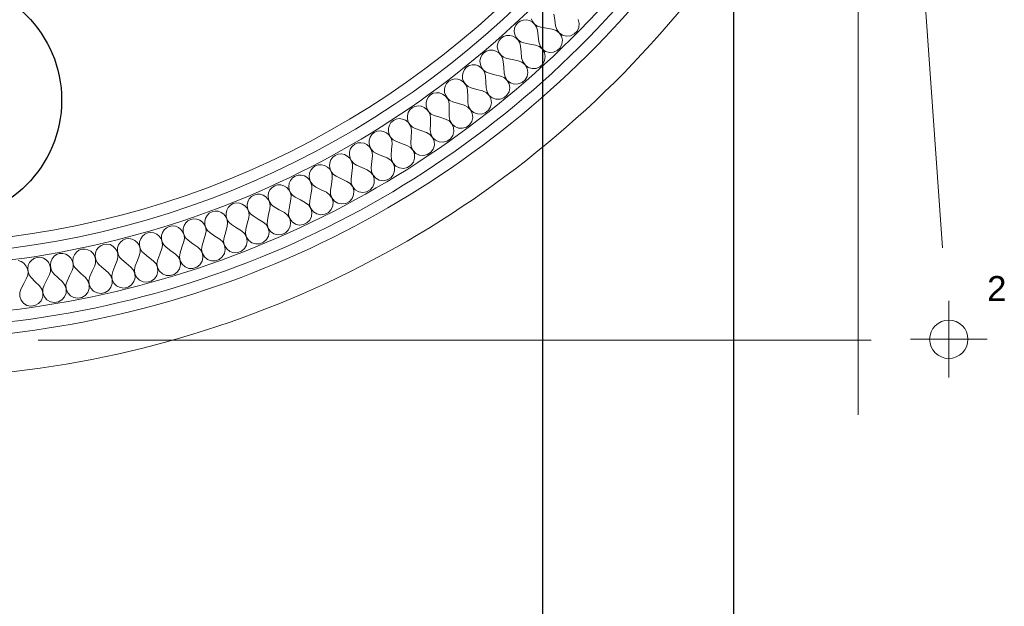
# Model space of a CAD drawing. Header units: millimetres. Extents: x -39149 to 267781, y -2340 to 58540.
# Tile 223 of 244: x 42336 to 43364, y 37700 to 38312. Entities that reach past the tile are written whole.
import ezdxf
from ezdxf.enums import TextEntityAlignment as Align

# ---------------------------------------------------------------- set-up
doc = ezdxf.new("R2010")
doc.units = ezdxf.units.MM
doc.header["$LTSCALE"] = 100
doc.header["$MEASUREMENT"] = 0
doc.linetypes.add('B0605', pattern=[141, 70, -35, 1, -35])
doc.linetypes.add('B0701', pattern=[46.823999, 31.199999, -15.624])
for name, color, linetype in [('22 C Binnenwanden', 7, 'Continuous'), ('22 C Binnenwanden Doorsnede-arcering', 7, 'Continuous'), ('22 C Binnenwanden Laagscheidingslijnen', 7, 'Continuous'), ('A Stramien', 7, 'Continuous'), ('EL6131--_KG', 3, 'Continuous'), ('EL6311--_LICHT_BINNEN', 3, 'Continuous'), ('T Maatvoering 1_ 50', 7, 'Continuous')]:
    doc.layers.add(name, color=color, linetype=linetype)
doc.styles.add('BURO-018', font='isocp.shx', dxfattribs={"height": 180})
doc.styles.add('GENERATED_STYLE_2', font='swiss.ttf')
doc.styles.add('GENERATED_STYLE_3', font='swiss.ttf', dxfattribs={"width": 0.96})

# ---------------------------------------------------------------- blocks, each defined once
blk = doc.blocks.new('*X620')
at = {"layer": '22 C Binnenwanden Doorsnede-arcering', "color": 8, "linetype": 'Continuous', "lineweight": 0}
for p, q in [((42894.7, 38312.1), (42893.8, 38318.1)), ((42854, 38306.6), (42856, 38309.1)), ((42856, 38309.1), (42858.7, 38311)), ((42858.7, 38311), (42861.8, 38312)), ((42861.8, 38312), (42865.1, 38312.2)), ((42865.1, 38312.2), (42868.4, 38311.4)), ((42868.4, 38311.4), (42871.4, 38309.8)), ((42871.7, 38310.1), (42870.2, 38313.2)), ((42871.4, 38309.8), (42873.9, 38307.5)), ((42873.9, 38307.5), (42871.7, 38310.1)), ((42876.8, 38305.7), (42873.9, 38307.5)), ((42873.9, 38307.5), (42875.6, 38304.5)), ((42895.6, 38306), (42894.7, 38312.1)), ((42919, 38312.6), (42920.1, 38308.5)), ((42920.1, 38308.5), (42919.7, 38304.3)), ((42852.3, 38300.2), (42852.7, 38303.5)), ((42852.9, 38296.9), (42852.3, 38300.2)), ((42852.7, 38303.5), (42854, 38306.6)), ((42875.6, 38304.5), (42876.5, 38301.3)), ((42877.3, 38295.2), (42876.5, 38301.3)), ((42880, 38304.6), (42876.8, 38305.7)), ((42886.1, 38303.6), (42880, 38304.6)), ((42892.1, 38302.6), (42886.1, 38303.6)), ((42892.1, 38302.6), (42896.1, 38301.2)), ((42896.9, 38302), (42895.6, 38306)), ((42896.1, 38301.2), (42899.4, 38298.6)), ((42899.4, 38298.6), (42896.9, 38302)), ((42902.9, 38296.3), (42899.4, 38298.6)), ((42899.4, 38298.6), (42901.7, 38295.1)), ((42914.9, 38297.5), (42911.1, 38295.7)), ((42917.9, 38300.5), (42914.9, 38297.5)), ((42919.7, 38304.3), (42917.9, 38300.5)), ((42834.7, 38284.4), (42835.1, 38287.7)), ((42835.1, 38287.7), (42836.5, 38290.7)), ((42836.5, 38290.7), (42838.6, 38293.2)), ((42838.6, 38293.2), (42841.3, 38295)), ((42841.3, 38295), (42844.4, 38296)), ((42844.4, 38296), (42847.8, 38296)), ((42847.8, 38296), (42851, 38295.2)), ((42851, 38295.2), (42854, 38293.5)), ((42854.3, 38293.8), (42852.9, 38296.9)), ((42854, 38293.5), (42856.4, 38291.1)), ((42856.5, 38291.2), (42854.3, 38293.8)), ((42856.4, 38291.1), (42858.1, 38288.2)), ((42859.3, 38289.2), (42856.5, 38291.2)), ((42858.1, 38288.2), (42858.9, 38284.9)), ((42862.5, 38288.1), (42859.3, 38289.2)), ((42868.5, 38286.9), (42862.5, 38288.1)), ((42874.5, 38285.8), (42868.5, 38286.9)), ((42878.1, 38289.1), (42877.3, 38295.2)), ((42879.3, 38285.1), (42878.1, 38289.1)), ((42902.1, 38286.8), (42900.2, 38283.1)), ((42901.7, 38295.1), (42902.6, 38291)), ((42902.6, 38291), (42902.1, 38286.8)), ((42907, 38295.3), (42902.9, 38296.3)), ((42911.1, 38295.7), (42907, 38295.3)), ((42818.6, 38275.3), (42820.7, 38277.7)), ((42820.7, 38277.7), (42823.5, 38279.5)), ((42823.5, 38279.5), (42826.7, 38280.4)), ((42826.7, 38280.4), (42830, 38280.4)), ((42830, 38280.4), (42833.2, 38279.4)), ((42833.2, 38279.4), (42836.2, 38277.7)), ((42835.1, 38281.1), (42834.7, 38284.4)), ((42836.5, 38277.9), (42835.1, 38281.1)), ((42836.2, 38277.7), (42838.5, 38275.2)), ((42838.6, 38275.3), (42836.5, 38277.9)), ((42859.5, 38278.8), (42858.9, 38284.9)), ((42860.1, 38272.6), (42859.5, 38278.8)), ((42874.5, 38285.8), (42878.4, 38284.3)), ((42878.4, 38284.3), (42881.7, 38281.7)), ((42881.7, 38281.7), (42879.3, 38285.1)), ((42885.1, 38279.3), (42881.7, 38281.7)), ((42881.7, 38281.7), (42883.9, 38278.1)), ((42883.9, 38278.1), (42884.7, 38274)), ((42889.2, 38278.1), (42885.1, 38279.3)), ((42893.4, 38278.5), (42889.2, 38278.1)), ((42897.2, 38280.2), (42893.4, 38278.5)), ((42900.2, 38283.1), (42897.2, 38280.2)), ((42816.6, 38269), (42817.2, 38272.3)), ((42817, 38265.7), (42816.6, 38269)), ((42817.2, 38272.3), (42818.6, 38275.3)), ((42838.5, 38275.2), (42840.1, 38272.2)), ((42841.3, 38273.2), (42838.6, 38275.3)), ((42840.1, 38272.2), (42840.9, 38268.9)), ((42841.4, 38262.8), (42840.9, 38268.9)), ((42844.5, 38272), (42841.3, 38273.2)), ((42850.5, 38270.7), (42844.5, 38272)), ((42856.5, 38269.4), (42850.5, 38270.7)), ((42856.5, 38269.4), (42860.4, 38267.9)), ((42861.2, 38268.6), (42860.1, 38272.6)), ((42860.4, 38267.9), (42863.6, 38265.1)), ((42863.6, 38265.1), (42861.2, 38268.6)), ((42884.1, 38269.8), (42882.1, 38266.1)), ((42884.7, 38274), (42884.1, 38269.8)), ((42798.2, 38254.1), (42798.9, 38257.4)), ((42798.9, 38257.4), (42800.3, 38260.3)), ((42800.3, 38260.3), (42802.5, 38262.7)), ((42802.5, 38262.7), (42805.4, 38264.4)), ((42805.4, 38264.4), (42808.5, 38265.2)), ((42808.5, 38265.2), (42811.9, 38265.1)), ((42811.9, 38265.1), (42815.1, 38264.1)), ((42815.1, 38264.1), (42818, 38262.3)), ((42818.3, 38262.5), (42817, 38265.7)), ((42818, 38262.3), (42820.2, 38259.7)), ((42820.3, 38259.8), (42818.3, 38262.5)), ((42820.2, 38259.7), (42821.8, 38256.7)), ((42823, 38257.7), (42820.3, 38259.8)), ((42821.8, 38256.7), (42822.4, 38253.4)), ((42826.2, 38256.4), (42823, 38257.7)), ((42832.1, 38254.9), (42826.2, 38256.4)), ((42841.8, 38256.6), (42841.4, 38262.8)), ((42842.8, 38252.6), (42841.8, 38256.6)), ((42867, 38262.6), (42863.6, 38265.1)), ((42863.6, 38265.1), (42865.7, 38261.5)), ((42865.7, 38261.5), (42866.4, 38257.3)), ((42866.4, 38257.3), (42865.7, 38253.2)), ((42871, 38261.4), (42867, 38262.6)), ((42875.2, 38261.6), (42871, 38261.4)), ((42879, 38263.2), (42875.2, 38261.6)), ((42882.1, 38266.1), (42879, 38263.2)), ((42780.2, 38242.9), (42781.7, 38245.8)), ((42781.7, 38245.8), (42784, 38248.2)), ((42784, 38248.2), (42786.8, 38249.7)), ((42786.8, 38249.7), (42790, 38250.5)), ((42790, 38250.5), (42793.4, 38250.3)), ((42793.4, 38250.3), (42796.5, 38249.2)), ((42796.5, 38249.2), (42799.4, 38247.3)), ((42798.5, 38250.8), (42798.2, 38254.1)), ((42799.7, 38247.6), (42798.5, 38250.8)), ((42799.4, 38247.3), (42801.6, 38244.7)), ((42801.7, 38244.8), (42799.7, 38247.6)), ((42822.8, 38247.2), (42822.4, 38253.4)), ((42823.1, 38241.1), (42822.8, 38247.2)), ((42838.1, 38253.5), (42832.1, 38254.9)), ((42838.1, 38253.5), (42841.9, 38251.9)), ((42841.9, 38251.9), (42845, 38249)), ((42845.1, 38249), (42842.8, 38252.6)), ((42845, 38249), (42847, 38245.3)), ((42848.4, 38246.5), (42845.1, 38249)), ((42852.3, 38245.2), (42848.4, 38246.5)), ((42860.5, 38246.8), (42856.5, 38245.3)), ((42863.6, 38249.5), (42860.5, 38246.8)), ((42865.7, 38253.2), (42863.6, 38249.5)), ((42765.1, 38234.1), (42767.9, 38235.6)), ((42767.9, 38235.6), (42771.2, 38236.2)), ((42771.2, 38236.2), (42774.5, 38236)), ((42774.5, 38236), (42777.6, 38234.8)), ((42779.5, 38239.7), (42780.2, 38242.9)), ((42779.7, 38236.3), (42779.5, 38239.7)), ((42780.8, 38233.1), (42779.7, 38236.3)), ((42801.6, 38244.7), (42803.1, 38241.7)), ((42804.3, 38242.6), (42801.7, 38244.8)), ((42803.1, 38241.7), (42803.6, 38238.3)), ((42803.8, 38232.2), (42803.6, 38238.3)), ((42807.4, 38241.3), (42804.3, 38242.6)), ((42813.3, 38239.6), (42807.4, 38241.3)), ((42819.3, 38238), (42813.3, 38239.6)), ((42819.3, 38238), (42823.1, 38236.3)), ((42824, 38237), (42823.1, 38241.1)), ((42823.1, 38236.3), (42826.1, 38233.4)), ((42826.1, 38233.4), (42824, 38237)), ((42846.9, 38237.1), (42844.7, 38233.5)), ((42847.7, 38241.2), (42846.9, 38237.1)), ((42847, 38245.3), (42847.7, 38241.2)), ((42856.5, 38245.3), (42852.3, 38245.2)), ((42760.3, 38225.7), (42761.1, 38228.9)), ((42760.4, 38222.3), (42760.3, 38225.7)), ((42761.1, 38228.9), (42762.7, 38231.8)), ((42762.7, 38231.8), (42765.1, 38234.1)), ((42777.6, 38234.8), (42780.4, 38232.8)), ((42780.4, 38232.8), (42782.6, 38230.2)), ((42782.7, 38230.3), (42780.8, 38233.1)), ((42782.6, 38230.2), (42784, 38227.1)), ((42785.3, 38228), (42782.7, 38230.3)), ((42784, 38227.1), (42784.5, 38223.7)), ((42788.3, 38226.6), (42785.3, 38228)), ((42794.2, 38224.8), (42788.3, 38226.6)), ((42804, 38226), (42803.8, 38232.2)), ((42804.7, 38221.9), (42804, 38226)), ((42829.4, 38230.8), (42826.1, 38233.4)), ((42826.1, 38233.4), (42828, 38229.7)), ((42828.6, 38225.5), (42827.7, 38221.4)), ((42828, 38229.7), (42828.6, 38225.5)), ((42833.3, 38229.4), (42829.4, 38230.8)), ((42837.5, 38229.4), (42833.3, 38229.4)), ((42841.5, 38230.8), (42837.5, 38229.4)), ((42844.7, 38233.5), (42841.5, 38230.8)), ((42740.9, 38212.2), (42741.7, 38215.4)), ((42741.7, 38215.4), (42743.4, 38218.2)), ((42743.4, 38218.2), (42745.8, 38220.4)), ((42745.8, 38220.4), (42748.7, 38221.9)), ((42748.7, 38221.9), (42752, 38222.4)), ((42752, 38222.4), (42755.3, 38222.1)), ((42755.3, 38222.1), (42758.4, 38220.9)), ((42758.4, 38220.9), (42761.1, 38218.8)), ((42761.5, 38219.1), (42760.4, 38222.3)), ((42761.1, 38218.8), (42763.2, 38216.1)), ((42763.3, 38216.2), (42761.5, 38219.1)), ((42763.2, 38216.1), (42764.5, 38213)), ((42765.8, 38213.9), (42763.3, 38216.2)), ((42784.5, 38217.6), (42784.5, 38223.7)), ((42784.5, 38211.4), (42784.5, 38217.6)), ((42800.1, 38223.1), (42794.2, 38224.8)), ((42800.1, 38223.1), (42803.9, 38221.2)), ((42803.9, 38221.2), (42806.8, 38218.3)), ((42806.8, 38218.3), (42804.7, 38221.9)), ((42810, 38215.5), (42806.8, 38218.3)), ((42806.8, 38218.3), (42808.6, 38214.5)), ((42813.9, 38214), (42810, 38215.5)), ((42822.1, 38215.3), (42818.1, 38213.9)), ((42825.4, 38217.9), (42822.1, 38215.3)), ((42827.7, 38221.4), (42825.4, 38217.9)), ((42722, 38202.4), (42723.7, 38205.1)), ((42723.7, 38205.1), (42726.2, 38207.3)), ((42726.2, 38207.3), (42729.2, 38208.7)), ((42729.2, 38208.7), (42732.4, 38209.1)), ((42732.4, 38209.1), (42735.7, 38208.7)), ((42735.7, 38208.7), (42738.8, 38207.4)), ((42738.8, 38207.4), (42741.5, 38205.3)), ((42740.9, 38208.8), (42740.9, 38212.2)), ((42741.8, 38205.5), (42740.9, 38208.8)), ((42741.5, 38205.3), (42743.5, 38202.6)), ((42743.6, 38202.6), (42741.8, 38205.5)), ((42764.5, 38213), (42764.9, 38209.6)), ((42764.8, 38203.5), (42764.9, 38209.6)), ((42768.9, 38212.4), (42765.8, 38213.9)), ((42774.7, 38210.5), (42768.9, 38212.4)), ((42780.5, 38208.6), (42774.7, 38210.5)), ((42780.5, 38208.6), (42784.3, 38206.7)), ((42784.3, 38206.7), (42787.2, 38203.6)), ((42785.2, 38207.3), (42784.5, 38211.4)), ((42787.2, 38203.6), (42785.2, 38207.3)), ((42808.1, 38206.2), (42805.7, 38202.7)), ((42809.1, 38210.3), (42808.1, 38206.2)), ((42808.6, 38214.5), (42809.1, 38210.3)), ((42818.1, 38213.9), (42813.9, 38214)), ((42703.8, 38192.5), (42706.3, 38194.6)), ((42706.3, 38194.6), (42709.3, 38195.9)), ((42709.3, 38195.9), (42712.5, 38196.3)), ((42712.5, 38196.3), (42715.8, 38195.8)), ((42715.8, 38195.8), (42718.9, 38194.4)), ((42718.9, 38194.4), (42721.5, 38192.3)), ((42721, 38195.8), (42721.1, 38199.2)), ((42721.9, 38192.5), (42721, 38195.8)), ((42721.1, 38199.2), (42722, 38202.4)), ((42743.5, 38202.6), (42744.7, 38199.4)), ((42746.1, 38200.3), (42743.6, 38202.6)), ((42744.7, 38199.4), (42745.1, 38196)), ((42744.8, 38189.9), (42745.1, 38196)), ((42749.1, 38198.7), (42746.1, 38200.3)), ((42754.8, 38196.6), (42749.1, 38198.7)), ((42760.6, 38194.6), (42754.8, 38196.6)), ((42760.6, 38194.6), (42764.3, 38192.6)), ((42764.7, 38197.3), (42764.8, 38203.5)), ((42765.2, 38193.2), (42764.7, 38197.3)), ((42790.3, 38200.8), (42787.2, 38203.6)), ((42787.2, 38203.6), (42788.9, 38199.8)), ((42789.2, 38195.6), (42788.1, 38191.6)), ((42788.9, 38199.8), (42789.2, 38195.6)), ((42794.1, 38199.2), (42790.3, 38200.8)), ((42798.3, 38199), (42794.1, 38199.2)), ((42802.4, 38200.2), (42798.3, 38199)), ((42805.7, 38202.7), (42802.4, 38200.2)), ((42700.8, 38183.3), (42700.9, 38186.6)), ((42700.9, 38186.6), (42701.9, 38189.8)), ((42701.9, 38189.8), (42703.8, 38192.5)), ((42721.5, 38192.3), (42723.5, 38189.5)), ((42723.6, 38189.5), (42721.9, 38192.5)), ((42723.5, 38189.5), (42724.6, 38186.3)), ((42726, 38187.1), (42723.6, 38189.5)), ((42724.6, 38186.3), (42724.9, 38182.9)), ((42728.9, 38185.5), (42726, 38187.1)), ((42734.7, 38183.3), (42728.9, 38185.5)), ((42744.5, 38183.7), (42744.8, 38189.9)), ((42764.3, 38192.6), (42767.1, 38189.4)), ((42767.1, 38189.5), (42765.2, 38193.2)), ((42770.2, 38186.6), (42767.1, 38189.5)), ((42767.1, 38189.4), (42768.7, 38185.6)), ((42768.7, 38185.6), (42769, 38181.4)), ((42774, 38184.9), (42770.2, 38186.6)), ((42778.2, 38184.6), (42774, 38184.9)), ((42782.2, 38185.7), (42778.2, 38184.6)), ((42785.7, 38188.1), (42782.2, 38185.7)), ((42788.1, 38191.6), (42785.7, 38188.1)), ((42680.3, 38171.3), (42680.5, 38174.6)), ((42680.5, 38174.6), (42681.6, 38177.8)), ((42681.6, 38177.8), (42683.5, 38180.4)), ((42683.5, 38180.4), (42686, 38182.5)), ((42686, 38182.5), (42689.1, 38183.7)), ((42689.1, 38183.7), (42692.3, 38184)), ((42692.3, 38184), (42695.6, 38183.4)), ((42695.6, 38183.4), (42698.6, 38182)), ((42698.6, 38182), (42701.2, 38179.7)), ((42701.6, 38180), (42700.8, 38183.3)), ((42701.2, 38179.7), (42703.1, 38176.9)), ((42703.2, 38176.9), (42701.6, 38180)), ((42703.1, 38176.9), (42704.2, 38173.7)), ((42705.5, 38174.5), (42703.2, 38176.9)), ((42708.5, 38172.8), (42705.5, 38174.5)), ((42724, 38170.6), (42724.4, 38176.8)), ((42724.4, 38176.8), (42724.9, 38182.9)), ((42740.4, 38181.1), (42734.7, 38183.3)), ((42740.4, 38181.1), (42744, 38179)), ((42744, 38179), (42746.7, 38175.8)), ((42744.9, 38179.6), (42744.5, 38183.7)), ((42746.8, 38175.8), (42744.9, 38179.6)), ((42746.7, 38175.8), (42748.3, 38171.9)), ((42749.7, 38172.8), (42746.8, 38175.8)), ((42765.3, 38174), (42761.8, 38171.6)), ((42767.8, 38177.4), (42765.3, 38174)), ((42769, 38181.4), (42767.8, 38177.4)), ((42659.8, 38163.1), (42661, 38166.2)), ((42661, 38166.2), (42662.9, 38168.9)), ((42662.9, 38168.9), (42665.5, 38170.8)), ((42665.5, 38170.8), (42668.6, 38172)), ((42668.6, 38172), (42671.9, 38172.2)), ((42671.9, 38172.2), (42675.1, 38171.6)), ((42675.1, 38171.6), (42678.1, 38170)), ((42678.1, 38170), (42680.6, 38167.7)), ((42681, 38167.9), (42680.3, 38171.3)), ((42680.6, 38167.7), (42682.4, 38164.8)), ((42682.5, 38164.9), (42681, 38167.9)), ((42682.4, 38164.8), (42683.4, 38161.6)), ((42684.8, 38162.4), (42682.5, 38164.9)), ((42703.1, 38158), (42703.8, 38164.2)), ((42703.8, 38164.2), (42704.3, 38170.3)), ((42704.2, 38173.7), (42704.3, 38170.3)), ((42714.1, 38170.4), (42708.5, 38172.8)), ((42719.8, 38168.1), (42714.1, 38170.4)), ((42719.8, 38168.1), (42723.4, 38165.9)), ((42723.4, 38165.9), (42726, 38162.6)), ((42724.3, 38166.5), (42724, 38170.6)), ((42726.1, 38162.6), (42724.3, 38166.5)), ((42747.1, 38163.7), (42744.5, 38160.4)), ((42748.4, 38167.7), (42747.1, 38163.7)), ((42748.3, 38171.9), (42748.4, 38167.7)), ((42753.5, 38171), (42749.7, 38172.8)), ((42757.7, 38170.6), (42753.5, 38171)), ((42761.8, 38171.6), (42757.7, 38170.6)), ((42638.8, 38152.1), (42640, 38155.2)), ((42640, 38155.2), (42642.1, 38157.8)), ((42642.1, 38157.8), (42644.7, 38159.7)), ((42644.7, 38159.7), (42647.8, 38160.8)), ((42647.8, 38160.8), (42651.1, 38160.9)), ((42651.1, 38160.9), (42654.3, 38160.2)), ((42654.3, 38160.2), (42657.3, 38158.6)), ((42657.3, 38158.6), (42659.7, 38156.2)), ((42659.5, 38159.8), (42659.8, 38163.1)), ((42660.1, 38156.4), (42659.5, 38159.8)), ((42659.7, 38156.2), (42661.5, 38153.3)), ((42661.6, 38153.3), (42660.1, 38156.4)), ((42661.5, 38153.3), (42662.4, 38150)), ((42663.8, 38150.7), (42661.6, 38153.3)), ((42682.8, 38152.1), (42683.5, 38158.2)), ((42683.4, 38161.6), (42683.5, 38158.2)), ((42687.7, 38160.6), (42684.8, 38162.4)), ((42693.3, 38158.1), (42687.7, 38160.6)), ((42698.9, 38155.6), (42693.3, 38158.1)), ((42698.9, 38155.6), (42702.4, 38153.3)), ((42702.4, 38153.3), (42705, 38150)), ((42703.4, 38153.9), (42703.1, 38158)), ((42705, 38150), (42703.4, 38153.9)), ((42726, 38162.6), (42727.5, 38158.7)), ((42728.9, 38159.6), (42726.1, 38162.6)), ((42727.5, 38154.5), (42726.1, 38150.5)), ((42727.5, 38158.7), (42727.5, 38154.5)), ((42732.7, 38157.7), (42728.9, 38159.6)), ((42736.9, 38157.2), (42732.7, 38157.7)), ((42741, 38158.1), (42736.9, 38157.2)), ((42744.5, 38160.4), (42741, 38158.1)), ((42617.5, 38141.7), (42618.9, 38144.7)), ((42618.9, 38144.7), (42620.9, 38147.2)), ((42620.9, 38147.2), (42623.6, 38149.1)), ((42623.6, 38149.1), (42626.7, 38150.1)), ((42626.7, 38150.1), (42630, 38150.2)), ((42630, 38150.2), (42633.3, 38149.3)), ((42633.3, 38149.3), (42636.2, 38147.6)), ((42636.2, 38147.6), (42638.6, 38145.2)), ((42638.4, 38148.8), (42638.8, 38152.1)), ((42638.9, 38145.4), (42638.4, 38148.8)), ((42638.6, 38145.2), (42640.2, 38142.2)), ((42640.3, 38142.3), (42638.9, 38145.4)), ((42661.5, 38140.5), (42662.4, 38146.6)), ((42662.4, 38150), (42662.4, 38146.6)), ((42666.6, 38148.9), (42663.8, 38150.7)), ((42672.2, 38146.2), (42666.6, 38148.9)), ((42677.7, 38143.6), (42672.2, 38146.2)), ((42677.7, 38143.6), (42681.2, 38141.3)), ((42682, 38146), (42682.8, 38152.1)), ((42682.2, 38141.8), (42682, 38146)), ((42707.8, 38146.9), (42705, 38150)), ((42705, 38150), (42706.3, 38146)), ((42706.3, 38146), (42706.3, 38141.8)), ((42711.5, 38144.9), (42707.8, 38146.9)), ((42715.7, 38144.3), (42711.5, 38144.9)), ((42719.8, 38145.1), (42715.7, 38144.3)), ((42723.4, 38147.3), (42719.8, 38145.1)), ((42726.1, 38150.5), (42723.4, 38147.3)), ((42596, 38131.7), (42597.4, 38134.7)), ((42597.4, 38134.7), (42599.6, 38137.2)), ((42599.6, 38137.2), (42602.3, 38139)), ((42602.3, 38139), (42605.4, 38139.9)), ((42605.4, 38139.9), (42608.7, 38139.9)), ((42608.7, 38139.9), (42611.9, 38139)), ((42611.9, 38139), (42614.8, 38137.2)), ((42614.8, 38137.2), (42617.1, 38134.8)), ((42617.1, 38138.3), (42617.5, 38141.7)), ((42617.5, 38134.9), (42617.1, 38138.3)), ((42617.1, 38134.8), (42618.7, 38131.7)), ((42618.8, 38131.8), (42617.5, 38134.9)), ((42639.9, 38129.5), (42641, 38135.5)), ((42640.2, 38142.2), (42641.1, 38138.9)), ((42642.5, 38139.7), (42640.3, 38142.3)), ((42641.1, 38138.9), (42641, 38135.5)), ((42645.3, 38137.7), (42642.5, 38139.7)), ((42650.8, 38134.9), (42645.3, 38137.7)), ((42656.3, 38132.2), (42650.8, 38134.9)), ((42660.6, 38134.4), (42661.5, 38140.5)), ((42660.6, 38130.3), (42660.6, 38134.4)), ((42681.2, 38141.3), (42683.7, 38137.9)), ((42683.7, 38137.9), (42682.2, 38141.8)), ((42686.4, 38134.7), (42683.7, 38137.9)), ((42683.7, 38137.9), (42684.9, 38133.9)), ((42684.9, 38133.9), (42684.7, 38129.7)), ((42690.1, 38132.6), (42686.4, 38134.7)), ((42702, 38134.7), (42698.3, 38132.6)), ((42704.8, 38137.9), (42702, 38134.7)), ((42706.3, 38141.8), (42704.8, 38137.9)), ((42574.3, 38122.3), (42575.7, 38125.3)), ((42575.7, 38125.3), (42578, 38127.7)), ((42578, 38127.7), (42580.7, 38129.4)), ((42580.7, 38129.4), (42583.9, 38130.3)), ((42583.9, 38130.3), (42587.2, 38130.2)), ((42587.2, 38130.2), (42590.3, 38129.2)), ((42590.3, 38129.2), (42593.2, 38127.4)), ((42593.2, 38127.4), (42595.4, 38124.8)), ((42595.4, 38124.8), (42597, 38121.8)), ((42595.5, 38128.4), (42596, 38131.7)), ((42595.8, 38125), (42595.5, 38128.4)), ((42597.1, 38121.8), (42595.8, 38125)), ((42618.1, 38119), (42619.3, 38125)), ((42618.7, 38131.7), (42619.5, 38128.4)), ((42620.9, 38129.1), (42618.8, 38131.8)), ((42619.5, 38128.4), (42619.3, 38125)), ((42623.7, 38127.1), (42620.9, 38129.1)), ((42629.1, 38124.2), (42623.7, 38127.1)), ((42634.5, 38121.3), (42629.1, 38124.2)), ((42638.8, 38119.3), (42638.9, 38123.4)), ((42638.9, 38123.4), (42639.9, 38129.5)), ((42656.3, 38132.2), (42659.6, 38129.7)), ((42659.6, 38129.7), (42662, 38126.3)), ((42662.1, 38126.3), (42660.6, 38130.3)), ((42662, 38126.3), (42663.2, 38122.3)), ((42664.7, 38123.1), (42662.1, 38126.3)), ((42668.3, 38120.9), (42664.7, 38123.1)), ((42680.3, 38122.7), (42676.6, 38120.7)), ((42683.1, 38125.8), (42680.3, 38122.7)), ((42684.7, 38129.7), (42683.1, 38125.8)), ((42694.2, 38131.9), (42690.1, 38132.6)), ((42698.3, 38132.6), (42694.2, 38131.9)), ((42536.9, 38111.9), (42540.1, 38112.6)), ((42540.1, 38112.6), (42543.4, 38112.4)), ((42543.4, 38112.4), (42546.5, 38111.2)), ((42551.6, 38110.2), (42552.3, 38113.5)), ((42552.3, 38113.5), (42553.8, 38116.4)), ((42553.8, 38116.4), (42556.1, 38118.8)), ((42556.1, 38118.8), (42558.9, 38120.4)), ((42558.9, 38120.4), (42562.1, 38121.2)), ((42562.1, 38121.2), (42565.4, 38121)), ((42565.4, 38121), (42568.5, 38120)), ((42568.5, 38120), (42571.3, 38118.1)), ((42571.3, 38118.1), (42573.5, 38115.5)), ((42573.5, 38115.5), (42575, 38112.4)), ((42573.6, 38119), (42574.3, 38122.3)), ((42573.9, 38115.6), (42573.6, 38119)), ((42575.1, 38112.4), (42573.9, 38115.6)), ((42575, 38112.4), (42575.5, 38109)), ((42577, 38109.6), (42575.1, 38112.4)), ((42596, 38109.1), (42597.4, 38115.1)), ((42597, 38121.8), (42597.6, 38118.4)), ((42599.1, 38119.1), (42597.1, 38121.8)), ((42597.6, 38118.4), (42597.4, 38115.1)), ((42601.8, 38117), (42599.1, 38119.1)), ((42607.1, 38114), (42601.8, 38117)), ((42612.5, 38111), (42607.1, 38114)), ((42616.7, 38108.8), (42616.9, 38113)), ((42616.9, 38113), (42618.1, 38119)), ((42634.5, 38121.3), (42637.8, 38118.8)), ((42637.8, 38118.8), (42640.1, 38115.3)), ((42640.2, 38115.3), (42638.8, 38119.3)), ((42640.1, 38115.3), (42641.2, 38111.2)), ((42642.7, 38112), (42640.2, 38115.3)), ((42661.2, 38114.2), (42658.3, 38111.2)), ((42662.9, 38118.1), (42661.2, 38114.2)), ((42663.2, 38122.3), (42662.9, 38118.1)), ((42672.4, 38120.1), (42668.3, 38120.9)), ((42676.6, 38120.7), (42672.4, 38120.1)), ((42509.4, 38100.3), (42511.8, 38102.5)), ((42511.8, 38102.5), (42514.7, 38104)), ((42514.7, 38104), (42517.9, 38104.6)), ((42517.9, 38104.6), (42521.1, 38104.3)), ((42521.1, 38104.3), (42524.2, 38103.1)), ((42524.2, 38103.1), (42526.9, 38101)), ((42529.3, 38101.9), (42530.1, 38105.2)), ((42529.4, 38098.5), (42529.3, 38101.9)), ((42530.1, 38105.2), (42531.7, 38108.1)), ((42531.7, 38108.1), (42534, 38110.4)), ((42534, 38110.4), (42536.9, 38111.9)), ((42546.5, 38111.2), (42549.2, 38109.3)), ((42549.2, 38109.3), (42551.4, 38106.6)), ((42551.4, 38106.6), (42552.7, 38103.5)), ((42551.8, 38106.8), (42551.6, 38110.2)), ((42552.8, 38103.5), (42551.8, 38106.8)), ((42552.7, 38103.5), (42553.2, 38100.1)), ((42554.7, 38100.7), (42552.8, 38103.5)), ((42573.7, 38099.7), (42575.2, 38105.6)), ((42575.5, 38109), (42575.2, 38105.6)), ((42579.7, 38107.5), (42577, 38109.6)), ((42584.9, 38104.3), (42579.7, 38107.5)), ((42590.2, 38101.2), (42584.9, 38104.3)), ((42594.4, 38098.9), (42594.7, 38103.1)), ((42594.7, 38103.1), (42596, 38109.1)), ((42612.5, 38111), (42615.7, 38108.3)), ((42615.7, 38108.3), (42618, 38104.8)), ((42618, 38104.8), (42616.7, 38108.8)), ((42620.5, 38101.4), (42618, 38104.8)), ((42618, 38104.8), (42618.9, 38100.7)), ((42639, 38103.2), (42636, 38100.3)), ((42640.8, 38107), (42639, 38103.2)), ((42641.2, 38111.2), (42640.8, 38107)), ((42646.3, 38109.7), (42642.7, 38112)), ((42650.4, 38108.8), (42646.3, 38109.7)), ((42654.5, 38109.3), (42650.4, 38108.8)), ((42658.3, 38111.2), (42654.5, 38109.3)), ((42485.1, 38090.2), (42486.9, 38093)), ((42486.9, 38093), (42489.3, 38095.2)), ((42489.3, 38095.2), (42492.3, 38096.6)), ((42492.3, 38096.6), (42495.5, 38097.2)), ((42495.5, 38097.2), (42498.7, 38096.8)), ((42498.7, 38096.8), (42501.8, 38095.5)), ((42501.8, 38095.5), (42504.4, 38093.4)), ((42504.4, 38093.4), (42506.4, 38090.6)), ((42506.8, 38094.2), (42507.7, 38097.4)), ((42506.8, 38090.8), (42506.8, 38094.2)), ((42507.7, 38097.4), (42509.4, 38100.3)), ((42526.9, 38101), (42529, 38098.3)), ((42529, 38098.3), (42530.3, 38095.2)), ((42530.4, 38095.2), (42529.4, 38098.5)), ((42530.7, 38091.8), (42530.2, 38088.4)), ((42530.3, 38095.2), (42530.7, 38091.8)), ((42532.2, 38092.3), (42530.4, 38095.2)), ((42534.7, 38090.1), (42532.2, 38092.3)), ((42551.2, 38090.8), (42552.8, 38096.8)), ((42553.2, 38100.1), (42552.8, 38096.8)), ((42557.3, 38098.5), (42554.7, 38100.7)), ((42562.5, 38095.2), (42557.3, 38098.5)), ((42567.7, 38091.9), (42562.5, 38095.2)), ((42567.7, 38091.9), (42570.8, 38089.1)), ((42571.8, 38089.6), (42572.2, 38093.7)), ((42572.2, 38093.7), (42573.7, 38099.7)), ((42590.2, 38101.2), (42593.4, 38098.5)), ((42593.4, 38098.5), (42595.5, 38094.9)), ((42595.5, 38094.9), (42594.4, 38098.9)), ((42598, 38091.4), (42595.5, 38094.9)), ((42595.5, 38094.9), (42596.4, 38090.7)), ((42616.5, 38092.8), (42613.5, 38089.9)), ((42618.4, 38096.5), (42616.5, 38092.8)), ((42618.9, 38100.7), (42618.4, 38096.5)), ((42623.9, 38099.1), (42620.5, 38101.4)), ((42628, 38098), (42623.9, 38099.1)), ((42632.2, 38098.5), (42628, 38098)), ((42636, 38100.3), (42632.2, 38098.5)), ((42441.4, 38080.3), (42443.9, 38082.3)), ((42443.9, 38082.3), (42446.9, 38083.6)), ((42446.9, 38083.6), (42450.1, 38084)), ((42450.1, 38084), (42453.4, 38083.4)), ((42453.4, 38083.4), (42456.4, 38081.9)), ((42456.4, 38081.9), (42458.9, 38079.7)), ((42461.3, 38080.4), (42462.4, 38083.6)), ((42462.4, 38083.6), (42464.2, 38086.4)), ((42464.2, 38086.4), (42466.7, 38088.5)), ((42466.7, 38088.5), (42469.7, 38089.8)), ((42469.7, 38089.8), (42472.9, 38090.3)), ((42472.9, 38090.3), (42476.1, 38089.8)), ((42476.1, 38089.8), (42479.2, 38088.4)), ((42479.2, 38088.4), (42481.8, 38086.3)), ((42481.8, 38086.3), (42483.7, 38083.5)), ((42483.7, 38083.5), (42484.8, 38080.2)), ((42484.1, 38083.6), (42484.2, 38087)), ((42484.9, 38080.3), (42484.1, 38083.6)), ((42484.2, 38087), (42485.1, 38090.2)), ((42506.4, 38090.6), (42507.7, 38087.4)), ((42507.7, 38087.5), (42506.8, 38090.8)), ((42508, 38084), (42507.4, 38080.7)), ((42509.5, 38084.5), (42507.7, 38087.5)), ((42507.7, 38087.4), (42508, 38084)), ((42512, 38082.2), (42509.5, 38084.5)), ((42517, 38078.6), (42512, 38082.2)), ((42526.6, 38076.7), (42528.4, 38082.6)), ((42528.4, 38082.6), (42530.2, 38088.4)), ((42539.8, 38086.6), (42534.7, 38090.1)), ((42544.9, 38083.2), (42539.8, 38086.6)), ((42544.9, 38083.2), (42548, 38080.4)), ((42549, 38080.8), (42549.5, 38084.9)), ((42549.5, 38084.9), (42551.2, 38090.8)), ((42570.8, 38089.1), (42572.9, 38085.5)), ((42572.9, 38085.5), (42571.8, 38089.6)), ((42575.2, 38082), (42572.9, 38085.5)), ((42572.9, 38085.5), (42573.6, 38081.3)), ((42573.6, 38081.3), (42572.9, 38077.2)), ((42578.6, 38079.5), (42575.2, 38082)), ((42593.8, 38082.9), (42590.7, 38080.1)), ((42595.7, 38086.6), (42593.8, 38082.9)), ((42596.4, 38090.7), (42595.7, 38086.6)), ((42601.4, 38089), (42598, 38091.4)), ((42605.4, 38087.9), (42601.4, 38089)), ((42609.6, 38088.2), (42605.4, 38087.9)), ((42613.5, 38089.9), (42609.6, 38088.2)), ((42395.3, 38069.7), (42397.9, 38071.7)), ((42397.9, 38071.7), (42401, 38072.8)), ((42401, 38072.8), (42404.2, 38073)), ((42404.2, 38073), (42407.4, 38072.3)), ((42407.4, 38072.3), (42410.3, 38070.7)), ((42415.2, 38068.9), (42416.4, 38072)), ((42416.4, 38072), (42418.4, 38074.7)), ((42418.4, 38074.7), (42421, 38076.7)), ((42421, 38076.7), (42424, 38077.9)), ((42424, 38077.9), (42427.2, 38078.2)), ((42427.2, 38078.2), (42430.5, 38077.6)), ((42430.5, 38077.6), (42433.4, 38076)), ((42433.4, 38076), (42435.9, 38073.7)), ((42435.9, 38073.7), (42437.7, 38070.8)), ((42438.1, 38070.9), (42438.3, 38074.3)), ((42438.3, 38074.3), (42439.4, 38077.5)), ((42439.4, 38077.5), (42441.4, 38080.3)), ((42458.9, 38079.7), (42460.8, 38076.9)), ((42460.8, 38076.9), (42461.8, 38073.6)), ((42461.2, 38077), (42461.3, 38080.4)), ((42461.9, 38073.6), (42461.2, 38077)), ((42461.8, 38073.6), (42462, 38070.2)), ((42463.5, 38070.6), (42461.9, 38073.6)), ((42482.3, 38067.7), (42484.4, 38073.5)), ((42485.1, 38076.8), (42484.4, 38073.5)), ((42484.8, 38080.2), (42485.1, 38076.8)), ((42486.6, 38077.3), (42484.9, 38080.3)), ((42489, 38074.9), (42486.6, 38077.3)), ((42493.9, 38071.2), (42489, 38074.9)), ((42498.9, 38067.6), (42493.9, 38071.2)), ((42503.5, 38069), (42505.5, 38074.9)), ((42505.5, 38074.9), (42507.4, 38080.7)), ((42522, 38075.1), (42517, 38078.6)), ((42522, 38075.1), (42525, 38072.2)), ((42525, 38072.2), (42526.9, 38068.4)), ((42526, 38072.6), (42526.6, 38076.7)), ((42526.9, 38068.4), (42526, 38072.6)), ((42548, 38080.4), (42550, 38076.7)), ((42550, 38076.7), (42549, 38080.8)), ((42550.6, 38072.5), (42549.8, 38068.4)), ((42552.2, 38073.1), (42550, 38076.7)), ((42550, 38076.7), (42550.6, 38072.5)), ((42555.5, 38070.5), (42552.2, 38073.1)), ((42570.8, 38073.6), (42567.6, 38070.8)), ((42572.9, 38077.2), (42570.8, 38073.6)), ((42582.6, 38078.3), (42578.6, 38079.5)), ((42586.8, 38078.5), (42582.6, 38078.3)), ((42590.7, 38080.1), (42586.8, 38078.5)), ((42334.4, 38060.9), (42337.6, 38059.9)), ((42346.5, 38059), (42348.7, 38061.5)), ((42348.7, 38061.5), (42351.4, 38063.3)), ((42351.4, 38063.3), (42354.5, 38064.3)), ((42354.5, 38064.3), (42357.8, 38064.4)), ((42357.8, 38064.4), (42361, 38063.5)), ((42361, 38063.5), (42363.8, 38061.7)), ((42363.8, 38061.7), (42366.1, 38059.3)), ((42368.6, 38059.7), (42369.9, 38062.8)), ((42369.9, 38062.8), (42372, 38065.4)), ((42372, 38065.4), (42374.7, 38067.2)), ((42374.7, 38067.2), (42377.8, 38068.3)), ((42377.8, 38068.3), (42381.1, 38068.4)), ((42381.1, 38068.4), (42384.2, 38067.6)), ((42384.2, 38067.6), (42387.1, 38065.9)), ((42387.1, 38065.9), (42389.5, 38063.5)), ((42389.5, 38063.5), (42391.1, 38060.5)), ((42391.5, 38060.6), (42391.9, 38064)), ((42391.9, 38064), (42393.2, 38067.1)), ((42393.2, 38067.1), (42395.3, 38069.7)), ((42410.3, 38070.7), (42412.8, 38068.3)), ((42412.8, 38068.3), (42414.5, 38065.4)), ((42414.5, 38065.4), (42415.4, 38062.1)), ((42414.9, 38065.5), (42415.2, 38068.9)), ((42415.5, 38062.1), (42414.9, 38065.5)), ((42415.4, 38062.1), (42415.4, 38058.7)), ((42416.9, 38059), (42415.5, 38062.1)), ((42435.5, 38055.2), (42437.9, 38060.9)), ((42437.7, 38070.8), (42438.7, 38067.6)), ((42438.7, 38064.2), (42437.9, 38060.9)), ((42438.8, 38067.6), (42438.1, 38070.9)), ((42438.7, 38067.6), (42438.7, 38064.2)), ((42440.3, 38064.5), (42438.8, 38067.6)), ((42442.6, 38062), (42440.3, 38064.5)), ((42447.3, 38058.1), (42442.6, 38062)), ((42456.8, 38055.5), (42459, 38061.2)), ((42459, 38061.2), (42461.2, 38066.9)), ((42462, 38070.2), (42461.2, 38066.9)), ((42465.9, 38068.2), (42463.5, 38070.6)), ((42470.7, 38064.4), (42465.9, 38068.2)), ((42475.5, 38060.6), (42470.7, 38064.4)), ((42479.4, 38057.8), (42480.2, 38062)), ((42480.2, 38062), (42482.3, 38067.7)), ((42498.9, 38067.6), (42501.8, 38064.6)), ((42501.8, 38064.6), (42503.5, 38060.8)), ((42502.8, 38064.9), (42503.5, 38069)), ((42503.6, 38060.8), (42502.8, 38064.9)), ((42503.5, 38060.8), (42504, 38056.6)), ((42505.6, 38057.1), (42503.6, 38060.8)), ((42527.4, 38064.3), (42526.5, 38060.2)), ((42529, 38064.8), (42526.9, 38068.4)), ((42526.9, 38068.4), (42527.4, 38064.3)), ((42532.2, 38062.2), (42529, 38064.8)), ((42536.2, 38060.7), (42532.2, 38062.2)), ((42540.4, 38060.7), (42536.2, 38060.7)), ((42544.4, 38062.1), (42540.4, 38060.7)), ((42547.6, 38064.8), (42544.4, 38062.1)), ((42549.8, 38068.4), (42547.6, 38064.8)), ((42559.5, 38069.2), (42555.5, 38070.5)), ((42563.7, 38069.3), (42559.5, 38069.2)), ((42567.6, 38070.8), (42563.7, 38069.3)), ((42337.6, 38059.9), (42340.4, 38058.1)), ((42340.4, 38058.1), (42342.6, 38055.6)), ((42342.6, 38055.6), (42344.1, 38052.5)), ((42344.1, 38052.5), (42344.8, 38049.2)), ((42344.5, 38052.6), (42345.1, 38056)), ((42344.9, 38049.2), (42344.5, 38052.6)), ((42345.1, 38056), (42346.5, 38059)), ((42366.1, 38059.3), (42367.7, 38056.2)), ((42367.7, 38056.2), (42368.4, 38052.9)), ((42368.1, 38056.3), (42368.6, 38059.7)), ((42368.5, 38052.9), (42368.1, 38056.3)), ((42368.4, 38052.9), (42368.2, 38049.5)), ((42369.8, 38049.8), (42368.5, 38052.9)), ((42388.2, 38045), (42390.8, 38050.6)), ((42391.8, 38053.8), (42390.8, 38050.6)), ((42391.1, 38060.5), (42391.9, 38057.2)), ((42392, 38057.2), (42391.5, 38060.6)), ((42391.9, 38057.2), (42391.8, 38053.8)), ((42393.4, 38054.1), (42392, 38057.2)), ((42395.6, 38051.5), (42393.4, 38054.1)), ((42400.1, 38047.3), (42395.6, 38051.5)), ((42411.9, 38049.8), (42414.4, 38055.4)), ((42415.4, 38058.7), (42414.4, 38055.4)), ((42419.1, 38056.5), (42416.9, 38059)), ((42423.8, 38052.4), (42419.1, 38056.5)), ((42428.4, 38048.4), (42423.8, 38052.4)), ((42433.2, 38049.5), (42435.5, 38055.2)), ((42452.1, 38054.2), (42447.3, 38058.1)), ((42452.1, 38054.2), (42454.8, 38051.1)), ((42454.8, 38051.1), (42456.4, 38047.2)), ((42455.9, 38051.4), (42456.8, 38055.5)), ((42456.4, 38047.2), (42455.9, 38051.4)), ((42475.5, 38060.6), (42478.4, 38057.5)), ((42478.4, 38057.5), (42480.1, 38053.7)), ((42480.1, 38053.7), (42479.4, 38057.8)), ((42482, 38050), (42480.1, 38053.7)), ((42480.1, 38053.7), (42480.4, 38049.5)), ((42502.9, 38052.5), (42500.6, 38049)), ((42504, 38056.6), (42502.9, 38052.5)), ((42508.8, 38054.4), (42505.6, 38057.1)), ((42512.7, 38052.8), (42508.8, 38054.4)), ((42516.9, 38052.7), (42512.7, 38052.8)), ((42520.9, 38054), (42516.9, 38052.7)), ((42524.2, 38056.6), (42520.9, 38054)), ((42526.5, 38060.2), (42524.2, 38056.6)), ((42340.4, 38037.2), (42343.3, 38042.6)), ((42344.5, 38045.8), (42343.3, 38042.6)), ((42344.8, 38049.2), (42344.5, 38045.8)), ((42346.1, 38046), (42344.9, 38049.2)), ((42348.1, 38043.3), (42346.1, 38046)), ((42352.4, 38038.9), (42348.1, 38043.3)), ((42361.6, 38035.3), (42364.4, 38040.8)), ((42364.4, 38040.8), (42367.1, 38046.3)), ((42368.2, 38049.5), (42367.1, 38046.3)), ((42371.9, 38047.1), (42369.8, 38049.8)), ((42376.3, 38042.8), (42371.9, 38047.1)), ((42380.8, 38038.6), (42376.3, 38042.8)), ((42385.5, 38039.5), (42388.2, 38045)), ((42404.7, 38043.2), (42400.1, 38047.3)), ((42404.7, 38043.2), (42407.3, 38039.9)), ((42408.3, 38040.2), (42409.4, 38044.2)), ((42408.7, 38036), (42408.3, 38040.2)), ((42409.4, 38044.2), (42411.9, 38049.8)), ((42428.4, 38048.4), (42431.1, 38045.2)), ((42431.1, 38045.2), (42432.6, 38041.3)), ((42432.2, 38045.5), (42433.2, 38049.5)), ((42432.6, 38041.3), (42432.2, 38045.5)), ((42434.4, 38037.5), (42432.6, 38041.3)), ((42432.6, 38041.3), (42432.7, 38037.1)), ((42456.6, 38043), (42455.4, 38039)), ((42458.3, 38043.4), (42456.4, 38047.2)), ((42456.4, 38047.2), (42456.6, 38043)), ((42461.3, 38040.5), (42458.3, 38043.4)), ((42465.1, 38038.8), (42461.3, 38040.5)), ((42476.8, 38042), (42473.4, 38039.6)), ((42479.2, 38045.5), (42476.8, 38042)), ((42480.4, 38049.5), (42479.2, 38045.5)), ((42485.1, 38047.2), (42482, 38050)), ((42489, 38045.5), (42485.1, 38047.2)), ((42493.2, 38045.3), (42489, 38045.5)), ((42497.2, 38046.5), (42493.2, 38045.3)), ((42500.6, 38049), (42497.2, 38046.5)), ((42336.1, 38027.8), (42337.5, 38031.8)), ((42337.5, 38031.8), (42340.4, 38037.2)), ((42356.8, 38034.6), (42352.4, 38038.9)), ((42356.8, 38034.6), (42359.2, 38031.2)), ((42359.2, 38031.2), (42360.4, 38027.2)), ((42360.3, 38031.4), (42361.6, 38035.3)), ((42360.4, 38027.2), (42360.3, 38031.4)), ((42380.8, 38038.6), (42383.3, 38035.3)), ((42383.3, 38035.3), (42384.6, 38031.3)), ((42384.4, 38035.5), (42385.5, 38039.5)), ((42384.6, 38031.3), (42384.4, 38035.5)), ((42384.6, 38031.3), (42384.5, 38027.1)), ((42386.2, 38027.4), (42384.6, 38031.3)), ((42408.6, 38031.8), (42407.2, 38027.8)), ((42407.3, 38039.9), (42408.6, 38036)), ((42408.6, 38036), (42408.6, 38031.8)), ((42410.3, 38032.1), (42408.7, 38036)), ((42413.2, 38029.1), (42410.3, 38032.1)), ((42431.4, 38033.1), (42428.8, 38029.8)), ((42432.7, 38037.1), (42431.4, 38033.1)), ((42437.3, 38034.5), (42434.4, 38037.5)), ((42441.1, 38032.7), (42437.3, 38034.5)), ((42445.3, 38032.3), (42441.1, 38032.7)), ((42449.4, 38033.3), (42445.3, 38032.3)), ((42452.9, 38035.6), (42449.4, 38033.3)), ((42455.4, 38039), (42452.9, 38035.6)), ((42469.3, 38038.5), (42465.1, 38038.8)), ((42473.4, 38039.6), (42469.3, 38038.5)), ((42336.1, 38023.6), (42336.1, 38027.8)), ((42337.5, 38019.7), (42336.1, 38023.6)), ((42340.1, 38016.4), (42337.5, 38019.7)), ((42360.2, 38023), (42358.6, 38019.1)), ((42360.4, 38027.2), (42360.2, 38023)), ((42361.9, 38023.2), (42360.4, 38027.2)), ((42364.6, 38020), (42361.9, 38023.2)), ((42368.2, 38018), (42364.6, 38020)), ((42380.2, 38020), (42376.5, 38017.9)), ((42382.9, 38023.2), (42380.2, 38020)), ((42384.5, 38027.1), (42382.9, 38023.2)), ((42389, 38024.3), (42386.2, 38027.4)), ((42392.7, 38022.3), (42389, 38024.3)), ((42396.8, 38021.6), (42392.7, 38022.3)), ((42400.9, 38022.4), (42396.8, 38021.6)), ((42404.6, 38024.6), (42400.9, 38022.4)), ((42407.2, 38027.8), (42404.6, 38024.6)), ((42417, 38027.2), (42413.2, 38029.1)), ((42421.1, 38026.7), (42417, 38027.2)), ((42425.2, 38027.6), (42421.1, 38026.7)), ((42428.8, 38029.8), (42425.2, 38027.6)), ((42343.7, 38014.2), (42340.1, 38016.4)), ((42347.9, 38013.4), (42343.7, 38014.2)), ((42352, 38014), (42347.9, 38013.4)), ((42355.7, 38016), (42352, 38014)), ((42358.6, 38019.1), (42355.7, 38016)), ((42372.4, 38017.2), (42368.2, 38018)), ((42376.5, 38017.9), (42372.4, 38017.2))]:
    blk.add_line(p, q, dxfattribs=at)
blk = doc.blocks.new('Wall_118_7', base_point=(42206.8, 37978))
at = {"layer": '22 C Binnenwanden', "color": 8, "linetype": 'Continuous', "lineweight": 0}
for radius in [1025, 925]:
    blk.add_arc((42206.8, 39003), radius, 270, 4.0043, dxfattribs=at)
at = {"layer": '22 C Binnenwanden Laagscheidingslijnen', "color": 8, "linetype": 'Continuous', "lineweight": 0}
for radius in [1013, 1001, 949, 937]:
    blk.add_arc((42206.8, 39003), radius, 270, 4.0043, dxfattribs=at)
at = {"layer": '22 C Binnenwanden', "color": 1, "lineweight": 0}
blk.add_blockref('*X620', (0, 0), dxfattribs=at)
blk = doc.blocks.new('Wall_125_7', base_point=(42206.8, 37938))
at = {"layer": '22 C Binnenwanden', "color": 8, "linetype": 'Continuous', "lineweight": 0}
for radius in [1065, 1025]:
    blk.add_arc((42206.8, 39003), radius, 270, 4.0043, dxfattribs=at)
blk = doc.blocks.new('Level Dimension_2_7', base_point=(43306, 37978.8))
at = {"layer": 'T Maatvoering 1_ 50', "color": 8, "linetype": 'Continuous', "lineweight": 0}
for p, q in [((43306, 37938.8), (43306, 38018.8)), ((43266, 37978.8), (43346, 37978.8))]:
    blk.add_line(p, q, dxfattribs=at)
blk.add_circle((43306, 37978.8), 20, dxfattribs=at)
at = {"layer": 'T Maatvoering 1_ 50', "color": 9, "lineweight": 0, "insert": (43346, 38018.8), "char_height": 26, "attachment_point": 7, "style": 'GENERATED_STYLE_2'}
blk.add_mtext('{2}', dxfattribs=at)
blk = doc.blocks.new('Standard grid marker_17')
at = {"layer": 'A Stramien', "color": 8, "linetype": 'B0605', "lineweight": 0}
blk.add_line((4000, 0), (46394.8, 0), dxfattribs=at)
at = {"layer": 'A Stramien', "color": 4, "lineweight": 0, "style": 'GENERATED_STYLE_3'}
blk.add_attdef('AC_MARKERTEXT_1', text='', height=100, rotation=90, dxfattribs=at).set_placement((-20, -52.3), align=Align.BOTTOM_LEFT)
blk = doc.blocks.new('1114A1')
at = {"color": 0, "linetype": 'Continuous'}
for p, q in [((0.625, 3.333), (2.742, 7)), ((2.742, 7), (3.955, 6.3))]:
    blk.add_line(p, q, dxfattribs=at)
blk.add_circle((0, 2.25), 1.25, dxfattribs=at)
at = {"color": 0, "linetype": 'Continuous', "style": 'BURO-018'}
blk.add_attdef('SWITCHCODE', text='', height=1.8, dxfattribs=at).set_placement((3.356, 9), align=Align.MIDDLE)
at = {"color": 0, "linetype": 'Continuous', "style": 'BURO-018', "flags": 1}
blk.add_attdef('ARTICLECODE', text='', height=1.8, dxfattribs=at).set_placement((0, 0), align=Align.MIDDLE)

msp = doc.modelspace()

# ---------------------------------------------------------------- linework, layer by layer
at = {"layer": 'EL6131--_KG'}
for p, q in [((42881.7, 39705.1), (42881.7, 37012.3)), ((43081.7, 36612.3), (43081.7, 39505.1))]:
    msp.add_line(p, q, dxfattribs=at)
at = {"layer": 'T Maatvoering 1_ 50', "color": 8, "linetype": 'B0701', "lineweight": 0}
for p, q in [((43299.3, 38074.4), (42966.7, 42825)), ((43225, 37978), (42355.4, 37978))]:
    msp.add_line(p, q, dxfattribs=at)

# ---------------------------------------------------------------- block references
at = {"layer": '22 C Binnenwanden', "color": 1, "lineweight": 0}
for name, p in [('Wall_125_7', (42206.8, 37938)), ('Wall_118_7', (42206.8, 37978))]:
    msp.add_blockref(name, p, dxfattribs=at)
at = {"layer": 'A Stramien', "color": 1, "linetype": 'Continuous', "lineweight": 0, "zscale": 1000, "rotation": 270}
msp.add_blockref('Standard grid marker_17', (43211.5, 48900), dxfattribs=at)
at = {"layer": 'EL6311--_LICHT_BINNEN', "linetype": 'Continuous'}
ref = msp.add_blockref('1114A1', (42005, 38003.4), dxfattribs=dict(at, xscale=99.99999999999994, yscale=99.99999999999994, zscale=99.99999999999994))
ref.add_attrib('SWITCHCODE', 'b', dxfattribs={"layer": '0', "color": 0, "linetype": 'ByBlock', "height": 180, "style": 'BURO-018'}).set_placement((42340.6, 38903.4), align=Align.MIDDLE)
ref = msp.add_blockref('1114A1', (42254.9, 38003.4), dxfattribs=dict(at, xscale=99.99999999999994, yscale=99.99999999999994, zscale=99.99999999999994))
ref.add_attrib('SWITCHCODE', 'a', dxfattribs={"layer": '0', "color": 0, "linetype": 'ByBlock', "height": 180, "style": 'BURO-018'}).set_placement((42590.5, 38903.4), align=Align.MIDDLE)
at = {"layer": 'T Maatvoering 1_ 50', "color": 9, "lineweight": 0}
msp.add_blockref('Level Dimension_2_7', (43306, 37978.8), dxfattribs=at)

doc.saveas('drawing.dxf')
